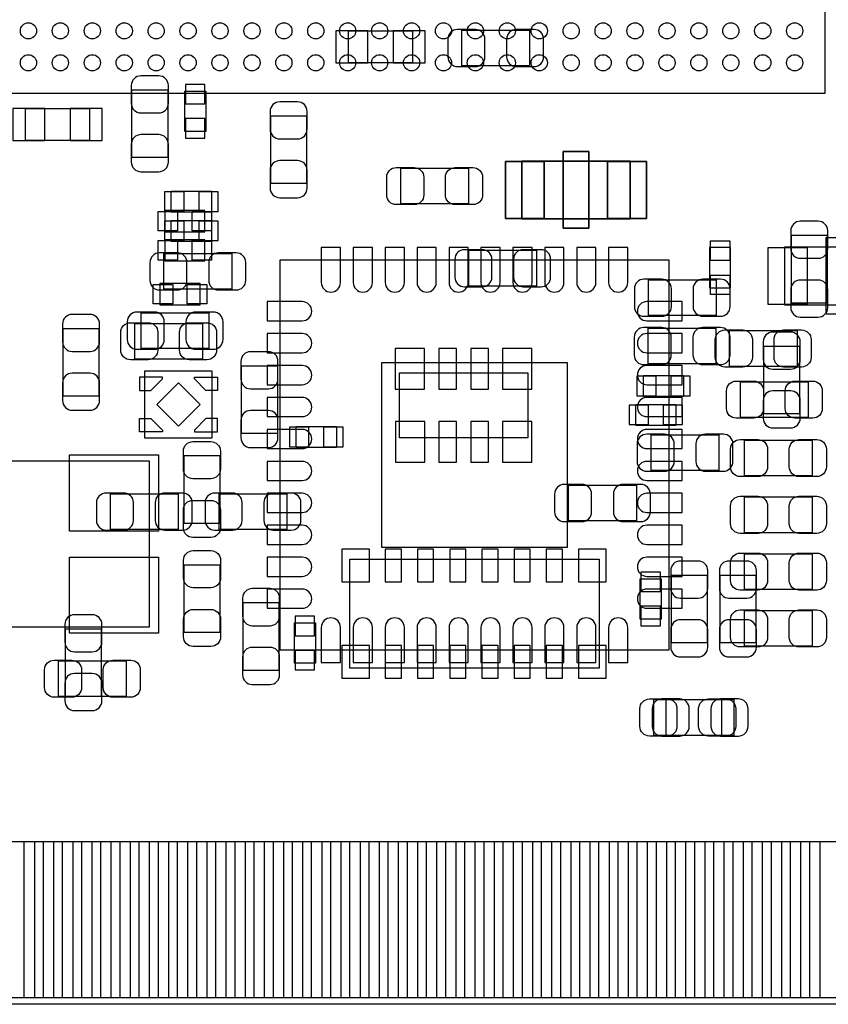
# Model space of a CAD drawing. Extents: x 7.2 to 74.8, y 34 to 67.
# Tile 3 of 9: x 28.2 to 40.9, y 34 to 49.4. Entities that reach past the tile are written whole.
import ezdxf

# ---------------------------------------------------------------- set-up
doc = ezdxf.new("R2010")
doc.units = 0
for name, color, linetype in [('BG_OUTLINE', 3, 'CONTINUOUS'), ('PG_ASSEMBLY_BOTTOM', 30, 'CONTINUOUS'), ('PG_ASSEMBLY_TOP', 23, 'CONTINUOUS'), ('PIN_BOTTOM', 231, 'CONTINUOUS'), ('PIN_TOP', 173, 'CONTINUOUS')]:
    doc.layers.add(name, color=color, linetype=linetype)

msp = doc.modelspace()

# ---------------------------------------------------------------- linework, layer by layer
at = {"layer": 'BG_OUTLINE'}
msp.add_lwpolyline([(74.799952, 55.992776, 0.414214), (72.800972, 53.993796, 0.414214), (74.799952, 51.994816), (74.799952, 33.993836), (23.949152, 33.993836), (23.949152, 37.493956, 0.414214), (23.451312, 37.994336, 0.414214), (22.950932, 37.493956), (22.950932, 33.993836), (7.200392, 33.993836), (7.200392, 51.994816, 0.414214), (9.199372, 53.993796, 0.414214), (7.200392, 55.992776), (7.199884, 66.987928), (74.799952, 66.987928)], format="xyb", close=True, dxfattribs=at)
at = {"layer": 'PG_ASSEMBLY_BOTTOM'}
for points in [[(33.398714, 49.231296), (34.398966, 49.231296), (34.398966, 48.731424), (33.398714, 48.731424)], [(35.174682, 49.243488), (36.234878, 49.243488), (36.234878, 48.683672), (35.174682, 48.683672)], [(30.566868, 48.307498), (30.566868, 47.247302), (30.007052, 47.247302), (30.007052, 48.307498)], [(30.83306, 48.28794), (31.16326, 48.28794), (31.16326, 47.65802), (30.83306, 47.65802)], [(28.341574, 48.014636), (29.341826, 48.014636), (29.341826, 47.514764), (28.341574, 47.514764)], [(32.181292, 46.840902), (32.181292, 47.901098), (32.741108, 47.901098), (32.741108, 46.840902)], [(36.110418, 46.290992), (36.110418, 47.191168), (37.810186, 47.191168), (37.810186, 46.290992)], [(31.25216, 46.7233), (31.25216, 46.3931), (30.62224, 46.3931), (30.62224, 46.7233)], [(31.25216, 46.2661), (31.25216, 45.9359), (30.62224, 45.9359), (30.62224, 46.2661)], [(40.334692, 44.971462), (40.334692, 46.031658), (40.894508, 46.031658), (40.894508, 44.971462)], [(36.344098, 45.236892), (35.283902, 45.236892), (35.283902, 45.796708), (36.344098, 45.796708)], [(31.568898, 45.186092), (30.508702, 45.186092), (30.508702, 45.745908), (31.568898, 45.745908)], [(39.155878, 44.774612), (38.095682, 44.774612), (38.095682, 45.334428), (39.155878, 45.334428)], [(30.153102, 44.818808), (31.213298, 44.818808), (31.213298, 44.258992), (30.153102, 44.258992)], [(28.930092, 43.513502), (28.930092, 44.573698), (29.489908, 44.573698), (29.489908, 43.513502)], [(38.093142, 44.577508), (39.153338, 44.577508), (39.153338, 44.017692), (38.093142, 44.017692)], [(40.462708, 44.296838), (40.462708, 43.236642), (39.902892, 43.236642), (39.902892, 44.296838)], [(32.283908, 43.989498), (32.283908, 42.929302), (31.724092, 42.929302), (31.724092, 43.989498)], [(31.259018, 42.858182), (30.208982, 42.858182), (30.208982, 43.908218), (31.259018, 43.908218)], [(34.19856, 43.8785), (36.20516, 43.8785), (36.20516, 42.8625), (34.19856, 42.8625)], [(38.6461, 43.83786), (38.6461, 43.50766), (38.01618, 43.50766), (38.01618, 43.83786)], [(38.52672, 43.38574), (38.52672, 43.05554), (37.8968, 43.05554), (37.8968, 43.38574)], [(33.20796, 43.0403), (33.20796, 42.7101), (32.57804, 42.7101), (32.57804, 43.0403)], [(38.138862, 42.908728), (39.199058, 42.908728), (39.199058, 42.348912), (38.138862, 42.348912)], [(36.846002, 42.121328), (37.906198, 42.121328), (37.906198, 41.561512), (36.846002, 41.561512)], [(30.730698, 41.426892), (29.670502, 41.426892), (29.670502, 41.986708), (30.730698, 41.986708)], [(32.432498, 41.426892), (31.372302, 41.426892), (31.372302, 41.986708), (32.432498, 41.986708)], [(37.32276, 39.25824), (33.42132, 39.25824), (33.42132, 40.96004), (37.32276, 40.96004)], [(39.014908, 40.712898), (39.014908, 39.652702), (38.455092, 39.652702), (38.455092, 40.712898)], [(39.776908, 40.712898), (39.776908, 39.652702), (39.217092, 39.652702), (39.217092, 40.712898)], [(38.29558, 40.02532), (37.96538, 40.02532), (37.96538, 40.65524), (38.29558, 40.65524)], [(32.309308, 40.281098), (32.309308, 39.220902), (31.749492, 39.220902), (31.749492, 40.281098)], [(32.5501, 39.96436), (32.8803, 39.96436), (32.8803, 39.33444), (32.5501, 39.33444)], [(28.965652, 38.811962), (28.965652, 39.872158), (29.525468, 39.872158), (29.525468, 38.811962)], [(38.375082, 38.763448), (39.435278, 38.763448), (39.435278, 38.203632), (38.375082, 38.203632)]]:
    msp.add_lwpolyline(points, close=True, dxfattribs=at)
at = {"layer": 'PG_ASSEMBLY_TOP'}
for points in [[(27.909012, 61.209428), (27.909012, 48.255428), (40.863012, 48.255428), (40.863012, 61.209428)], [(37.810186, 46.290992), (37.810186, 47.191168), (36.110418, 47.191168), (36.110418, 46.290992)], [(35.277298, 47.081948), (35.277298, 46.522132), (34.217102, 46.522132), (34.217102, 47.081948)], [(31.15056, 46.0883), (31.15056, 46.4185), (30.52064, 46.4185), (30.52064, 46.0883)], [(31.15056, 45.6311), (31.15056, 45.9613), (30.52064, 45.9613), (30.52064, 45.6311)], [(39.0525, 45.20946), (39.3827, 45.20946), (39.3827, 45.83938), (39.0525, 45.83938)], [(40.226996, 45.844968), (40.226996, 44.944792), (41.926764, 44.944792), (41.926764, 45.844968)], [(32.32277, 45.643292), (32.32277, 39.543228), (38.422834, 39.543228), (38.422834, 45.643292)], [(31.07436, 44.9453), (31.07436, 45.2755), (30.44444, 45.2755), (30.44444, 44.9453)], [(30.051502, 44.093892), (30.051502, 44.653708), (31.111698, 44.653708), (31.111698, 44.093892)], [(40.423338, 44.539408), (40.423338, 43.979592), (39.363142, 43.979592), (39.363142, 44.539408)], [(40.598598, 43.739308), (40.598598, 43.179492), (39.538402, 43.179492), (39.538402, 43.739308)], [(40.662098, 42.824908), (40.662098, 42.265092), (39.601902, 42.265092), (39.601902, 42.824908)], [(31.382208, 41.522142), (30.822392, 41.522142), (30.822392, 42.582338), (31.382208, 42.582338)], [(30.275784, 42.498772), (30.275784, 39.898828), (26.975816, 39.898828), (26.975816, 42.498772)], [(40.662098, 41.935908), (40.662098, 41.376092), (39.601902, 41.376092), (39.601902, 41.935908)], [(40.662098, 41.046908), (40.662098, 40.487092), (39.601902, 40.487092), (39.601902, 41.046908)], [(30.824932, 40.875458), (31.384748, 40.875458), (31.384748, 39.815262), (30.824932, 39.815262)], [(40.662098, 40.157908), (40.662098, 39.598092), (39.601902, 39.598092), (39.601902, 40.157908)], [(29.917898, 39.370508), (29.917898, 38.810692), (28.857702, 38.810692), (28.857702, 39.370508)], [(38.182042, 38.203632), (38.182042, 38.763448), (39.242238, 38.763448), (39.242238, 38.203632)]]:
    msp.add_lwpolyline(points, close=True, dxfattribs=at)
at = {"layer": 'PIN_BOTTOM'}
for points in [[(33.698815, 49.231423), (33.198689, 49.231423), (33.198689, 48.731297), (33.698815, 48.731297)], [(34.598991, 49.231423), (34.098865, 49.231423), (34.098865, 48.731297), (34.598991, 48.731297)], [(31.15056, 48.392334), (30.84576, 48.392334), (30.84576, 48.087534), (31.15056, 48.087534)], [(28.641675, 48.014763), (28.141549, 48.014763), (28.141549, 47.514637), (28.641675, 47.514637)], [(29.541851, 48.014763), (29.041725, 48.014763), (29.041725, 47.514637), (29.541851, 47.514637)], [(31.15056, 47.858426), (30.84576, 47.858426), (30.84576, 47.553626), (31.15056, 47.553626)], [(36.760277, 47.341028), (36.760277, 46.141132), (37.160327, 46.141132), (37.160327, 47.341028)], [(35.855402, 47.18558), (35.855402, 46.29658), (36.465002, 46.29658), (36.465002, 47.18558)], [(37.455602, 47.18558), (37.455602, 46.29658), (38.065202, 46.29658), (38.065202, 47.18558)], [(30.822646, 46.4058), (30.822646, 46.7106), (30.517846, 46.7106), (30.517846, 46.4058)], [(31.356554, 46.4058), (31.356554, 46.7106), (31.051754, 46.7106), (31.051754, 46.4058)], [(30.822646, 45.9486), (30.822646, 46.2534), (30.517846, 46.2534), (30.517846, 45.9486)], [(31.356554, 45.9486), (31.356554, 46.2534), (31.051754, 46.2534), (31.051754, 45.9486)], [(34.13125, 44.2595), (34.13125, 43.6245), (34.58845, 43.6245), (34.58845, 44.2595)], [(34.811716, 44.2595), (34.811716, 43.6245), (35.091116, 43.6245), (35.091116, 44.2595)], [(35.311842, 44.2595), (35.311842, 43.6245), (35.591242, 43.6245), (35.591242, 44.2595)], [(35.811968, 44.2595), (35.811968, 43.6245), (36.269168, 43.6245), (36.269168, 44.2595)], [(30.484064, 43.78325), (30.484064, 43.813222), (30.123892, 43.813222), (30.123892, 43.603418), (30.303978, 43.603418)], [(30.983936, 43.78325), (30.983936, 43.813222), (31.344108, 43.813222), (31.344108, 43.603418), (31.164022, 43.603418)], [(38.216586, 43.52036), (38.216586, 43.82516), (37.911786, 43.82516), (37.911786, 43.52036)], [(38.750494, 43.52036), (38.750494, 43.82516), (38.445694, 43.82516), (38.445694, 43.52036)], [(30.734, 43.043746), (31.073454, 43.3832), (30.734, 43.722654), (30.394546, 43.3832)], [(38.097206, 43.06824), (38.097206, 43.37304), (37.792406, 43.37304), (37.792406, 43.06824)], [(38.631114, 43.06824), (38.631114, 43.37304), (38.326314, 43.37304), (38.326314, 43.06824)], [(30.484064, 42.98315), (30.484064, 42.953178), (30.123892, 42.953178), (30.123892, 43.162982), (30.303978, 43.162982)], [(30.983936, 42.98315), (30.983936, 42.953178), (31.344108, 42.953178), (31.344108, 43.162982), (31.164022, 43.162982)], [(32.778446, 42.7228), (32.778446, 43.0276), (32.473646, 43.0276), (32.473646, 42.7228)], [(33.312354, 42.7228), (33.312354, 43.0276), (33.007554, 43.0276), (33.007554, 42.7228)], [(34.134552, 43.1165), (34.134552, 42.4815), (34.591752, 42.4815), (34.591752, 43.1165)], [(34.812478, 43.1165), (34.812478, 42.4815), (35.091878, 42.4815), (35.091878, 43.1165)], [(35.312604, 43.1165), (35.312604, 42.4815), (35.592004, 42.4815), (35.592004, 43.1165)], [(35.81273, 43.1165), (35.81273, 42.4815), (36.26993, 42.4815), (36.26993, 43.1165)], [(33.72612, 40.60952), (33.72612, 41.11752), (33.29432, 41.11752), (33.29432, 40.60952)], [(34.22904, 40.60952), (34.22904, 41.11752), (33.97504, 41.11752), (33.97504, 40.60952)], [(34.73196, 40.60952), (34.73196, 41.11752), (34.47796, 41.11752), (34.47796, 40.60952)], [(35.23742, 40.60952), (35.23742, 41.11752), (34.98342, 41.11752), (34.98342, 40.60952)], [(35.74034, 40.60952), (35.74034, 41.11752), (35.48634, 41.11752), (35.48634, 40.60952)], [(36.2458, 40.60952), (36.2458, 41.11752), (35.9918, 41.11752), (35.9918, 40.60952)], [(36.74872, 40.60952), (36.74872, 41.11752), (36.49472, 41.11752), (36.49472, 40.60952)], [(37.43198, 40.60952), (37.43198, 41.11752), (37.00018, 41.11752), (37.00018, 40.60952)], [(37.97808, 40.454834), (38.28288, 40.454834), (38.28288, 40.759634), (37.97808, 40.759634)], [(37.97808, 39.920926), (38.28288, 39.920926), (38.28288, 40.225726), (37.97808, 40.225726)], [(32.8676, 40.068754), (32.5628, 40.068754), (32.5628, 39.763954), (32.8676, 39.763954)], [(32.8676, 39.534846), (32.5628, 39.534846), (32.5628, 39.230046), (32.8676, 39.230046)], [(33.29432, 39.60876), (33.29432, 39.10076), (33.72612, 39.10076), (33.72612, 39.60876)], [(34.22904, 39.10076), (34.22904, 39.60876), (33.97504, 39.60876), (33.97504, 39.10076)], [(34.73196, 39.10076), (34.73196, 39.60876), (34.47796, 39.60876), (34.47796, 39.10076)], [(35.23742, 39.10076), (35.23742, 39.60876), (34.98342, 39.60876), (34.98342, 39.10076)], [(35.74034, 39.10076), (35.74034, 39.60876), (35.48634, 39.60876), (35.48634, 39.10076)], [(36.2458, 39.10076), (36.2458, 39.60876), (35.9918, 39.60876), (35.9918, 39.10076)], [(36.74872, 39.10076), (36.74872, 39.60876), (36.49472, 39.60876), (36.49472, 39.10076)], [(37.00018, 39.60876), (37.00018, 39.10076), (37.43198, 39.10076), (37.43198, 39.60876)], [(28.02128, 34.093912), (28.02128, 36.543742), (28.47848, 36.543742), (28.47848, 34.093912)], [(28.621228, 34.093912), (28.621228, 36.543742), (29.078428, 36.543742), (29.078428, 34.093912)], [(29.221176, 34.093912), (29.221176, 36.543742), (29.678376, 36.543742), (29.678376, 34.093912)], [(29.821378, 34.093912), (29.821378, 36.543742), (30.278578, 36.543742), (30.278578, 34.093912)], [(30.421326, 34.093912), (30.421326, 36.543742), (30.878526, 36.543742), (30.878526, 34.093912)], [(31.021274, 34.093912), (31.021274, 36.543742), (31.478474, 36.543742), (31.478474, 34.093912)], [(31.621222, 34.093912), (31.621222, 36.543742), (32.078422, 36.543742), (32.078422, 34.093912)], [(32.22117, 34.093912), (32.22117, 36.543742), (32.67837, 36.543742), (32.67837, 34.093912)], [(32.821372, 34.093912), (32.821372, 36.543742), (33.278572, 36.543742), (33.278572, 34.093912)], [(33.42132, 34.093912), (33.42132, 36.543742), (33.87852, 36.543742), (33.87852, 34.093912)], [(34.021268, 34.093912), (34.021268, 36.543742), (34.478468, 36.543742), (34.478468, 34.093912)], [(34.621216, 34.093912), (34.621216, 36.543742), (35.078416, 36.543742), (35.078416, 34.093912)], [(35.221164, 34.093912), (35.221164, 36.543742), (35.678364, 36.543742), (35.678364, 34.093912)], [(35.821366, 34.093912), (35.821366, 36.543742), (36.278566, 36.543742), (36.278566, 34.093912)], [(36.421314, 34.093912), (36.421314, 36.543742), (36.878514, 36.543742), (36.878514, 34.093912)], [(37.021262, 34.093912), (37.021262, 36.543742), (37.478462, 36.543742), (37.478462, 34.093912)], [(37.62121, 34.093912), (37.62121, 36.543742), (38.07841, 36.543742), (38.07841, 34.093912)], [(38.221158, 34.093912), (38.221158, 36.543742), (38.678358, 36.543742), (38.678358, 34.093912)], [(38.82136, 34.093912), (38.82136, 36.543742), (39.27856, 36.543742), (39.27856, 34.093912)], [(39.421308, 34.093912), (39.421308, 36.543742), (39.878508, 36.543742), (39.878508, 34.093912)], [(40.021256, 34.093912), (40.021256, 36.543742), (40.478456, 36.543742), (40.478456, 34.093912)], [(40.621204, 34.093912), (40.621204, 36.543742), (41.078404, 36.543742), (41.078404, 34.093912)]]:
    msp.add_lwpolyline(points, close=True, dxfattribs=at)
for points in [[(35.104832, 48.673512), (35.38474, 48.673512, 0.414846), (35.534854, 48.823626), (35.534854, 49.103534, 0.414846), (35.38474, 49.253648), (35.104832, 49.253648, 0.414846), (34.954718, 49.103534), (34.954718, 48.823626, 0.414846)], [(36.304728, 49.253648), (36.02482, 49.253648, 0.414846), (35.874706, 49.103534), (35.874706, 48.823626, 0.414846), (36.02482, 48.673512), (36.304728, 48.673512, 0.414846), (36.454842, 48.823626), (36.454842, 49.103534, 0.414846)], [(29.996892, 48.377348), (29.996892, 48.09744, 0.414846), (30.147006, 47.947326), (30.426914, 47.947326, 0.414846), (30.577028, 48.09744), (30.577028, 48.377348, 0.414846), (30.426914, 48.527462), (30.147006, 48.527462, 0.414846)], [(32.171132, 47.970948), (32.171132, 47.69104, 0.414846), (32.321246, 47.540926), (32.601154, 47.540926, 0.414846), (32.751268, 47.69104), (32.751268, 47.970948, 0.414846), (32.601154, 48.121062), (32.321246, 48.121062, 0.414846)], [(30.577028, 47.177452), (30.577028, 47.45736, 0.414846), (30.426914, 47.607474), (30.147006, 47.607474, 0.414846), (29.996892, 47.45736), (29.996892, 47.177452, 0.414846), (30.147006, 47.027338), (30.426914, 47.027338, 0.414846)], [(32.751268, 46.771052), (32.751268, 47.05096, 0.414846), (32.601154, 47.201074), (32.321246, 47.201074, 0.414846), (32.171132, 47.05096), (32.171132, 46.771052, 0.414846), (32.321246, 46.620938), (32.601154, 46.620938, 0.414846)], [(40.324532, 46.101508), (40.324532, 45.8216, 0.414846), (40.474646, 45.671486), (40.754554, 45.671486, 0.414846), (40.904668, 45.8216), (40.904668, 46.101508, 0.414846), (40.754554, 46.251622), (40.474646, 46.251622, 0.414846)], [(35.214052, 45.226732), (35.49396, 45.226732, 0.414846), (35.644074, 45.376846), (35.644074, 45.656754, 0.414846), (35.49396, 45.806868), (35.214052, 45.806868, 0.414846), (35.063938, 45.656754), (35.063938, 45.376846, 0.414846)], [(36.413948, 45.806868), (36.13404, 45.806868, 0.414846), (35.983926, 45.656754), (35.983926, 45.376846, 0.414846), (36.13404, 45.226732), (36.413948, 45.226732, 0.414846), (36.564062, 45.376846), (36.564062, 45.656754, 0.414846)], [(30.438852, 45.175932), (30.71876, 45.175932, 0.414846), (30.868874, 45.326046), (30.868874, 45.605954, 0.414846), (30.71876, 45.756068), (30.438852, 45.756068, 0.414846), (30.288738, 45.605954), (30.288738, 45.326046, 0.414846)], [(31.638748, 45.756068), (31.35884, 45.756068, 0.414846), (31.208726, 45.605954), (31.208726, 45.326046, 0.414846), (31.35884, 45.175932), (31.638748, 45.175932, 0.414846), (31.788862, 45.326046), (31.788862, 45.605954, 0.414846)], [(38.025832, 44.764452), (38.30574, 44.764452, 0.414846), (38.455854, 44.914566), (38.455854, 45.194474, 0.414846), (38.30574, 45.344588), (38.025832, 45.344588, 0.414846), (37.875718, 45.194474), (37.875718, 44.914566, 0.414846)], [(39.225728, 45.344588), (38.94582, 45.344588, 0.414846), (38.795706, 45.194474), (38.795706, 44.914566, 0.414846), (38.94582, 44.764452), (39.225728, 44.764452, 0.414846), (39.375842, 44.914566), (39.375842, 45.194474, 0.414846)], [(40.904668, 44.901612), (40.904668, 45.18152, 0.414846), (40.754554, 45.331634), (40.474646, 45.331634, 0.414846), (40.324532, 45.18152), (40.324532, 44.901612, 0.414846), (40.474646, 44.751498), (40.754554, 44.751498, 0.414846)], [(28.919932, 44.643548), (28.919932, 44.36364, 0.414846), (29.070046, 44.213526), (29.349954, 44.213526, 0.414846), (29.500068, 44.36364), (29.500068, 44.643548, 0.414846), (29.349954, 44.793662), (29.070046, 44.793662, 0.414846)], [(30.083252, 44.248832), (30.36316, 44.248832, 0.414846), (30.513274, 44.398946), (30.513274, 44.678854, 0.414846), (30.36316, 44.828968), (30.083252, 44.828968, 0.414846), (29.933138, 44.678854), (29.933138, 44.398946, 0.414846)], [(31.283148, 44.828968), (31.00324, 44.828968, 0.414846), (30.853126, 44.678854), (30.853126, 44.398946, 0.414846), (31.00324, 44.248832), (31.283148, 44.248832, 0.414846), (31.433262, 44.398946), (31.433262, 44.678854, 0.414846)], [(38.023292, 44.007532), (38.3032, 44.007532, 0.414846), (38.453314, 44.157646), (38.453314, 44.437554, 0.414846), (38.3032, 44.587668), (38.023292, 44.587668, 0.414846), (37.873178, 44.437554), (37.873178, 44.157646, 0.414846)], [(39.223188, 44.587668), (38.94328, 44.587668, 0.414846), (38.793166, 44.437554), (38.793166, 44.157646, 0.414846), (38.94328, 44.007532), (39.223188, 44.007532, 0.414846), (39.373302, 44.157646), (39.373302, 44.437554, 0.414846)], [(39.892732, 44.366688), (39.892732, 44.08678, 0.414846), (40.042846, 43.936666), (40.322754, 43.936666, 0.414846), (40.472868, 44.08678), (40.472868, 44.366688, 0.414846), (40.322754, 44.516802), (40.042846, 44.516802, 0.414846)], [(31.713932, 44.059348), (31.713932, 43.77944, 0.414846), (31.864046, 43.629326), (32.143954, 43.629326, 0.414846), (32.294068, 43.77944), (32.294068, 44.059348, 0.414846), (32.143954, 44.209462), (31.864046, 44.209462, 0.414846)], [(29.500068, 43.443652), (29.500068, 43.72356, 0.414846), (29.349954, 43.873674), (29.070046, 43.873674, 0.414846), (28.919932, 43.72356), (28.919932, 43.443652, 0.414846), (29.070046, 43.293538), (29.349954, 43.293538, 0.414846)], [(40.472868, 43.166792), (40.472868, 43.4467, 0.414846), (40.322754, 43.596814), (40.042846, 43.596814, 0.414846), (39.892732, 43.4467), (39.892732, 43.166792, 0.414846), (40.042846, 43.016678), (40.322754, 43.016678, 0.414846)], [(32.294068, 42.859452), (32.294068, 43.13936, 0.414846), (32.143954, 43.289474), (31.864046, 43.289474, 0.414846), (31.713932, 43.13936), (31.713932, 42.859452, 0.414846), (31.864046, 42.709338), (32.143954, 42.709338, 0.414846)], [(38.069012, 42.338752), (38.34892, 42.338752, 0.414846), (38.499034, 42.488866), (38.499034, 42.768774, 0.414846), (38.34892, 42.918888), (38.069012, 42.918888, 0.414846), (37.918898, 42.768774), (37.918898, 42.488866, 0.414846)], [(39.268908, 42.918888), (38.989, 42.918888, 0.414846), (38.838886, 42.768774), (38.838886, 42.488866, 0.414846), (38.989, 42.338752), (39.268908, 42.338752, 0.414846), (39.419022, 42.488866), (39.419022, 42.768774, 0.414846)], [(36.776152, 41.551352), (37.05606, 41.551352, 0.414846), (37.206174, 41.701466), (37.206174, 41.981374, 0.414846), (37.05606, 42.131488), (36.776152, 42.131488, 0.414846), (36.626038, 41.981374), (36.626038, 41.701466, 0.414846)], [(37.976048, 42.131488), (37.69614, 42.131488, 0.414846), (37.546026, 41.981374), (37.546026, 41.701466, 0.414846), (37.69614, 41.551352), (37.976048, 41.551352, 0.414846), (38.126162, 41.701466), (38.126162, 41.981374, 0.414846)], [(29.600652, 41.416732), (29.88056, 41.416732, 0.414846), (30.030674, 41.566846), (30.030674, 41.846754, 0.414846), (29.88056, 41.996868), (29.600652, 41.996868, 0.414846), (29.450538, 41.846754), (29.450538, 41.566846, 0.414846)], [(30.800548, 41.996868), (30.52064, 41.996868, 0.414846), (30.370526, 41.846754), (30.370526, 41.566846, 0.414846), (30.52064, 41.416732), (30.800548, 41.416732, 0.414846), (30.950662, 41.566846), (30.950662, 41.846754, 0.414846)], [(31.302452, 41.416732), (31.58236, 41.416732, 0.414846), (31.732474, 41.566846), (31.732474, 41.846754, 0.414846), (31.58236, 41.996868), (31.302452, 41.996868, 0.414846), (31.152338, 41.846754), (31.152338, 41.566846, 0.414846)], [(32.502348, 41.996868), (32.22244, 41.996868, 0.414846), (32.072326, 41.846754), (32.072326, 41.566846, 0.414846), (32.22244, 41.416732), (32.502348, 41.416732, 0.414846), (32.652462, 41.566846), (32.652462, 41.846754, 0.414846)], [(38.444932, 40.782748), (38.444932, 40.50284, 0.414846), (38.595046, 40.352726), (38.874954, 40.352726, 0.414846), (39.025068, 40.50284), (39.025068, 40.782748, 0.414846), (38.874954, 40.932862), (38.595046, 40.932862, 0.414846)], [(39.206932, 40.782748), (39.206932, 40.50284, 0.414846), (39.357046, 40.352726), (39.636954, 40.352726, 0.414846), (39.787068, 40.50284), (39.787068, 40.782748, 0.414846), (39.636954, 40.932862), (39.357046, 40.932862, 0.414846)], [(31.739332, 40.350948), (31.739332, 40.07104, 0.414846), (31.889446, 39.920926), (32.169354, 39.920926, 0.414846), (32.319468, 40.07104), (32.319468, 40.350948, 0.414846), (32.169354, 40.501062), (31.889446, 40.501062, 0.414846)], [(28.955492, 39.942008), (28.955492, 39.6621, 0.414846), (29.105606, 39.511986), (29.385514, 39.511986, 0.414846), (29.535628, 39.6621), (29.535628, 39.942008, 0.414846), (29.385514, 40.092122), (29.105606, 40.092122, 0.414846)], [(39.025068, 39.582852), (39.025068, 39.86276, 0.414846), (38.874954, 40.012874), (38.595046, 40.012874, 0.414846), (38.444932, 39.86276), (38.444932, 39.582852, 0.414846), (38.595046, 39.432738), (38.874954, 39.432738, 0.414846)], [(39.787068, 39.582852), (39.787068, 39.86276, 0.414846), (39.636954, 40.012874), (39.357046, 40.012874, 0.414846), (39.206932, 39.86276), (39.206932, 39.582852, 0.414846), (39.357046, 39.432738), (39.636954, 39.432738, 0.414846)], [(32.319468, 39.151052), (32.319468, 39.43096, 0.414846), (32.169354, 39.581074), (31.889446, 39.581074, 0.414846), (31.739332, 39.43096), (31.739332, 39.151052, 0.414846), (31.889446, 39.000938), (32.169354, 39.000938, 0.414846)], [(29.535628, 38.742112), (29.535628, 39.02202, 0.414846), (29.385514, 39.172134), (29.105606, 39.172134, 0.414846), (28.955492, 39.02202), (28.955492, 38.742112, 0.414846), (29.105606, 38.591998), (29.385514, 38.591998, 0.414846)], [(38.305232, 38.193472), (38.58514, 38.193472, 0.414846), (38.735254, 38.343586), (38.735254, 38.623494, 0.414846), (38.58514, 38.773608), (38.305232, 38.773608, 0.414846), (38.155118, 38.623494), (38.155118, 38.343586, 0.414846)], [(39.505128, 38.773608), (39.22522, 38.773608, 0.414846), (39.075106, 38.623494), (39.075106, 38.343586, 0.414846), (39.22522, 38.193472), (39.505128, 38.193472, 0.414846), (39.655242, 38.343586), (39.655242, 38.623494, 0.414846)]]:
    msp.add_lwpolyline(points, format="xyb", close=True, dxfattribs=at)
at = {"layer": 'PIN_TOP'}
for points in [[(37.160327, 47.341028), (37.160327, 46.141132), (36.760277, 46.141132), (36.760277, 47.341028)], [(36.465002, 47.18558), (36.465002, 46.29658), (35.855402, 46.29658), (35.855402, 47.18558)], [(38.065202, 47.18558), (38.065202, 46.29658), (37.455602, 46.29658), (37.455602, 47.18558)], [(30.721046, 46.4058), (30.721046, 46.101), (30.416246, 46.101), (30.416246, 46.4058)], [(31.254954, 46.4058), (31.254954, 46.101), (30.950154, 46.101), (30.950154, 46.4058)], [(30.721046, 45.9486), (30.721046, 45.6438), (30.416246, 45.6438), (30.416246, 45.9486)], [(31.254954, 45.9486), (31.254954, 45.6438), (30.950154, 45.6438), (30.950154, 45.9486)], [(39.37, 45.638974), (39.0652, 45.638974), (39.0652, 45.943774), (39.37, 45.943774)], [(40.876728, 44.794932), (40.876728, 45.994828), (41.276778, 45.994828), (41.276778, 44.794932)], [(39.97198, 44.95038), (39.97198, 45.83938), (40.58158, 45.83938), (40.58158, 44.95038)], [(39.37, 45.105066), (39.0652, 45.105066), (39.0652, 45.409866), (39.37, 45.409866)], [(30.644846, 45.2628), (30.644846, 44.958), (30.340046, 44.958), (30.340046, 45.2628)], [(31.178754, 45.2628), (31.178754, 44.958), (30.873954, 44.958), (30.873954, 45.2628)], [(33.922716, 41.143174), (33.922716, 44.043092), (36.822634, 44.043092), (36.822634, 41.143174)], [(30.424374, 42.5958), (30.424374, 41.402), (29.027374, 41.402), (29.027374, 42.5958)], [(30.424374, 40.9956), (30.424374, 39.8018), (29.027374, 39.8018), (29.027374, 40.9956)], [(28.321254, 34.093912), (28.321254, 36.543742), (28.778454, 36.543742), (28.778454, 34.093912)], [(28.921202, 34.093912), (28.921202, 36.543742), (29.378402, 36.543742), (29.378402, 34.093912)], [(29.521404, 34.093912), (29.521404, 36.543742), (29.978604, 36.543742), (29.978604, 34.093912)], [(30.121352, 34.093912), (30.121352, 36.543742), (30.578552, 36.543742), (30.578552, 34.093912)], [(30.7213, 34.093912), (30.7213, 36.543742), (31.1785, 36.543742), (31.1785, 34.093912)], [(31.321248, 34.093912), (31.321248, 36.543742), (31.778448, 36.543742), (31.778448, 34.093912)], [(31.921196, 34.093912), (31.921196, 36.543742), (32.378396, 36.543742), (32.378396, 34.093912)], [(32.521398, 34.093912), (32.521398, 36.543742), (32.978598, 36.543742), (32.978598, 34.093912)], [(33.121346, 34.093912), (33.121346, 36.543742), (33.578546, 36.543742), (33.578546, 34.093912)], [(33.721294, 34.093912), (33.721294, 36.543742), (34.178494, 36.543742), (34.178494, 34.093912)], [(34.321242, 34.093912), (34.321242, 36.543742), (34.778442, 36.543742), (34.778442, 34.093912)], [(34.92119, 34.093912), (34.92119, 36.543742), (35.37839, 36.543742), (35.37839, 34.093912)], [(35.521392, 34.093912), (35.521392, 36.543742), (35.978592, 36.543742), (35.978592, 34.093912)], [(36.12134, 34.093912), (36.12134, 36.543742), (36.57854, 36.543742), (36.57854, 34.093912)], [(36.721288, 34.093912), (36.721288, 36.543742), (37.178488, 36.543742), (37.178488, 34.093912)], [(37.321236, 34.093912), (37.321236, 36.543742), (37.778436, 36.543742), (37.778436, 34.093912)], [(37.921184, 34.093912), (37.921184, 36.543742), (38.378384, 36.543742), (38.378384, 34.093912)], [(38.521386, 34.093912), (38.521386, 36.543742), (38.978586, 36.543742), (38.978586, 34.093912)], [(39.121334, 34.093912), (39.121334, 36.543742), (39.578534, 36.543742), (39.578534, 34.093912)], [(39.721282, 34.093912), (39.721282, 36.543742), (40.178482, 36.543742), (40.178482, 34.093912)], [(40.32123, 34.093912), (40.32123, 36.543742), (40.77843, 36.543742), (40.77843, 34.093912)]]:
    msp.add_lwpolyline(points, close=True, dxfattribs=at)
for points in [[(34.147252, 47.092108), (34.42716, 47.092108, -0.414846), (34.577274, 46.941994), (34.577274, 46.662086, -0.414846), (34.42716, 46.511972), (34.147252, 46.511972, -0.414846), (33.997138, 46.662086), (33.997138, 46.941994, -0.414846)], [(35.347148, 46.511972), (35.06724, 46.511972, -0.414846), (34.917126, 46.662086), (34.917126, 46.941994, -0.414846), (35.06724, 47.092108), (35.347148, 47.092108, -0.414846), (35.497262, 46.941994), (35.497262, 46.662086, -0.414846)], [(33.272984, 45.84319), (32.972756, 45.84319), (32.972756, 45.29328, 0.414214), (33.12287, 45.143166, 0.414214), (33.272984, 45.29328)], [(33.772856, 45.84319), (33.472628, 45.84319), (33.472628, 45.29328, 0.414214), (33.622742, 45.143166, 0.414214), (33.772856, 45.29328)], [(34.272982, 45.84319), (33.972754, 45.84319), (33.972754, 45.29328, 0.414214), (34.122868, 45.143166, 0.414214), (34.272982, 45.29328)], [(34.772854, 45.84319), (34.472626, 45.84319), (34.472626, 45.29328, 0.414214), (34.62274, 45.143166, 0.414214), (34.772854, 45.29328)], [(35.27298, 45.84319), (34.972752, 45.84319), (34.972752, 45.29328, 0.414214), (35.122866, 45.143166, 0.414214), (35.27298, 45.29328)], [(35.772852, 45.84319), (35.472624, 45.84319), (35.472624, 45.29328, 0.414214), (35.622738, 45.143166, 0.414214), (35.772852, 45.29328)], [(36.272978, 45.84319), (35.97275, 45.84319), (35.97275, 45.29328, 0.414214), (36.122864, 45.143166, 0.414214), (36.272978, 45.29328)], [(36.77285, 45.84319), (36.472622, 45.84319), (36.472622, 45.29328, 0.414214), (36.622736, 45.143166, 0.414214), (36.77285, 45.29328)], [(37.272976, 45.84319), (36.972748, 45.84319), (36.972748, 45.29328, 0.414214), (37.122862, 45.143166, 0.414214), (37.272976, 45.29328)], [(37.772848, 45.84319), (37.47262, 45.84319), (37.47262, 45.29328, 0.414214), (37.622734, 45.143166, 0.414214), (37.772848, 45.29328)], [(32.122872, 44.993306), (32.122872, 44.693078), (32.672782, 44.693078, 0.414214), (32.822896, 44.843192, 0.414214), (32.672782, 44.993306)], [(38.622732, 44.693078), (38.622732, 44.993306), (38.072822, 44.993306, 0.414214), (37.922708, 44.843192, 0.414214), (38.072822, 44.693078)], [(29.981652, 44.663868), (30.26156, 44.663868, -0.414846), (30.411674, 44.513754), (30.411674, 44.233846, -0.414846), (30.26156, 44.083732), (29.981652, 44.083732, -0.414846), (29.831538, 44.233846), (29.831538, 44.513754, -0.414846)], [(31.181548, 44.083732), (30.90164, 44.083732, -0.414846), (30.751526, 44.233846), (30.751526, 44.513754, -0.414846), (30.90164, 44.663868), (31.181548, 44.663868, -0.414846), (31.331662, 44.513754), (31.331662, 44.233846, -0.414846)], [(39.293292, 44.549568), (39.5732, 44.549568, -0.414846), (39.723314, 44.399454), (39.723314, 44.119546, -0.414846), (39.5732, 43.969432), (39.293292, 43.969432, -0.414846), (39.143178, 44.119546), (39.143178, 44.399454, -0.414846)], [(40.493188, 43.969432), (40.21328, 43.969432, -0.414846), (40.063166, 44.119546), (40.063166, 44.399454, -0.414846), (40.21328, 44.549568), (40.493188, 44.549568, -0.414846), (40.643302, 44.399454), (40.643302, 44.119546, -0.414846)], [(32.122872, 44.493434), (32.122872, 44.193206), (32.672782, 44.193206, 0.414214), (32.822896, 44.34332, 0.414214), (32.672782, 44.493434)], [(38.622732, 44.193206), (38.622732, 44.493434), (38.072822, 44.493434, 0.414214), (37.922708, 44.34332, 0.414214), (38.072822, 44.193206)], [(32.122872, 43.993308), (32.122872, 43.69308), (32.672782, 43.69308, 0.414214), (32.822896, 43.843194, 0.414214), (32.672782, 43.993308)], [(38.622732, 43.69308), (38.622732, 43.993308), (38.072822, 43.993308, 0.414214), (37.922708, 43.843194, 0.414214), (38.072822, 43.69308)], [(39.468552, 43.749468), (39.74846, 43.749468, -0.414846), (39.898574, 43.599354), (39.898574, 43.319446, -0.414846), (39.74846, 43.169332), (39.468552, 43.169332, -0.414846), (39.318438, 43.319446), (39.318438, 43.599354, -0.414846)], [(40.668448, 43.169332), (40.38854, 43.169332, -0.414846), (40.238426, 43.319446), (40.238426, 43.599354, -0.414846), (40.38854, 43.749468), (40.668448, 43.749468, -0.414846), (40.818562, 43.599354), (40.818562, 43.319446, -0.414846)], [(32.122872, 43.493436), (32.122872, 43.193208), (32.672782, 43.193208, 0.414214), (32.822896, 43.343322, 0.414214), (32.672782, 43.493436)], [(38.622732, 43.193208), (38.622732, 43.493436), (38.072822, 43.493436, 0.414214), (37.922708, 43.343322, 0.414214), (38.072822, 43.193208)], [(32.122872, 42.99331), (32.122872, 42.693082), (32.672782, 42.693082, 0.414214), (32.822896, 42.843196, 0.414214), (32.672782, 42.99331)], [(38.622732, 42.693082), (38.622732, 42.99331), (38.072822, 42.99331, 0.414214), (37.922708, 42.843196, 0.414214), (38.072822, 42.693082)], [(31.392368, 42.652188), (31.392368, 42.37228, -0.414846), (31.242254, 42.222166), (30.962346, 42.222166, -0.414846), (30.812232, 42.37228), (30.812232, 42.652188, -0.414846), (30.962346, 42.802302), (31.242254, 42.802302, -0.414846)], [(39.532052, 42.835068), (39.81196, 42.835068, -0.414846), (39.962074, 42.684954), (39.962074, 42.405046, -0.414846), (39.81196, 42.254932), (39.532052, 42.254932, -0.414846), (39.381938, 42.405046), (39.381938, 42.684954, -0.414846)], [(40.731948, 42.254932), (40.45204, 42.254932, -0.414846), (40.301926, 42.405046), (40.301926, 42.684954, -0.414846), (40.45204, 42.835068), (40.731948, 42.835068, -0.414846), (40.882062, 42.684954), (40.882062, 42.405046, -0.414846)], [(32.122872, 42.493438), (32.122872, 42.19321), (32.672782, 42.19321, 0.414214), (32.822896, 42.343324, 0.414214), (32.672782, 42.493438)], [(38.622732, 42.19321), (38.622732, 42.493438), (38.072822, 42.493438, 0.414214), (37.922708, 42.343324, 0.414214), (38.072822, 42.19321)], [(32.122872, 41.993312), (32.122872, 41.693084), (32.672782, 41.693084, 0.414214), (32.822896, 41.843198, 0.414214), (32.672782, 41.993312)], [(38.622732, 41.693084), (38.622732, 41.993312), (38.072822, 41.993312, 0.414214), (37.922708, 41.843198, 0.414214), (38.072822, 41.693084)], [(39.532052, 41.946068), (39.81196, 41.946068, -0.414846), (39.962074, 41.795954), (39.962074, 41.516046, -0.414846), (39.81196, 41.365932), (39.532052, 41.365932, -0.414846), (39.381938, 41.516046), (39.381938, 41.795954, -0.414846)], [(40.731948, 41.365932), (40.45204, 41.365932, -0.414846), (40.301926, 41.516046), (40.301926, 41.795954, -0.414846), (40.45204, 41.946068), (40.731948, 41.946068, -0.414846), (40.882062, 41.795954), (40.882062, 41.516046, -0.414846)], [(30.812232, 41.452292), (30.812232, 41.7322, -0.414846), (30.962346, 41.882314), (31.242254, 41.882314, -0.414846), (31.392368, 41.7322), (31.392368, 41.452292, -0.414846), (31.242254, 41.302178), (30.962346, 41.302178, -0.414846)], [(32.122872, 41.49344), (32.122872, 41.193212), (32.672782, 41.193212, 0.414214), (32.822896, 41.343326, 0.414214), (32.672782, 41.49344)], [(38.622732, 41.193212), (38.622732, 41.49344), (38.072822, 41.49344, 0.414214), (37.922708, 41.343326, 0.414214), (38.072822, 41.193212)], [(31.394908, 40.945308), (31.394908, 40.6654, -0.414846), (31.244794, 40.515286), (30.964886, 40.515286, -0.414846), (30.814772, 40.6654), (30.814772, 40.945308, -0.414846), (30.964886, 41.095422), (31.244794, 41.095422, -0.414846)], [(39.532052, 41.057068), (39.81196, 41.057068, -0.414846), (39.962074, 40.906954), (39.962074, 40.627046, -0.414846), (39.81196, 40.476932), (39.532052, 40.476932, -0.414846), (39.381938, 40.627046), (39.381938, 40.906954, -0.414846)], [(40.731948, 40.476932), (40.45204, 40.476932, -0.414846), (40.301926, 40.627046), (40.301926, 40.906954, -0.414846), (40.45204, 41.057068), (40.731948, 41.057068, -0.414846), (40.882062, 40.906954), (40.882062, 40.627046, -0.414846)], [(32.122872, 40.993314), (32.122872, 40.693086), (32.672782, 40.693086, 0.414214), (32.822896, 40.8432, 0.414214), (32.672782, 40.993314)], [(38.622732, 40.693086), (38.622732, 40.993314), (38.072822, 40.993314, 0.414214), (37.922708, 40.8432, 0.414214), (38.072822, 40.693086)], [(32.122872, 40.493442), (32.122872, 40.193214), (32.672782, 40.193214, 0.414214), (32.822896, 40.343328, 0.414214), (32.672782, 40.493442)], [(38.622732, 40.193214), (38.622732, 40.493442), (38.072822, 40.493442, 0.414214), (37.922708, 40.343328, 0.414214), (38.072822, 40.193214)], [(30.814772, 39.745412), (30.814772, 40.02532, -0.414846), (30.964886, 40.175434), (31.244794, 40.175434, -0.414846), (31.394908, 40.02532), (31.394908, 39.745412, -0.414846), (31.244794, 39.595298), (30.964886, 39.595298, -0.414846)], [(39.532052, 40.168068), (39.81196, 40.168068, -0.414846), (39.962074, 40.017954), (39.962074, 39.738046, -0.414846), (39.81196, 39.587932), (39.532052, 39.587932, -0.414846), (39.381938, 39.738046), (39.381938, 40.017954, -0.414846)], [(40.731948, 39.587932), (40.45204, 39.587932, -0.414846), (40.301926, 39.738046), (40.301926, 40.017954, -0.414846), (40.45204, 40.168068), (40.731948, 40.168068, -0.414846), (40.882062, 40.017954), (40.882062, 39.738046, -0.414846)], [(32.972756, 39.34333), (33.272984, 39.34333), (33.272984, 39.89324, 0.414214), (33.12287, 40.043354, 0.414214), (32.972756, 39.89324)], [(33.472628, 39.34333), (33.772856, 39.34333), (33.772856, 39.89324, 0.414214), (33.622742, 40.043354, 0.414214), (33.472628, 39.89324)], [(33.972754, 39.34333), (34.272982, 39.34333), (34.272982, 39.89324, 0.414214), (34.122868, 40.043354, 0.414214), (33.972754, 39.89324)], [(34.472626, 39.34333), (34.772854, 39.34333), (34.772854, 39.89324, 0.414214), (34.62274, 40.043354, 0.414214), (34.472626, 39.89324)], [(34.972752, 39.34333), (35.27298, 39.34333), (35.27298, 39.89324, 0.414214), (35.122866, 40.043354, 0.414214), (34.972752, 39.89324)], [(35.472624, 39.34333), (35.772852, 39.34333), (35.772852, 39.89324, 0.414214), (35.622738, 40.043354, 0.414214), (35.472624, 39.89324)], [(35.97275, 39.34333), (36.272978, 39.34333), (36.272978, 39.89324, 0.414214), (36.122864, 40.043354, 0.414214), (35.97275, 39.89324)], [(36.472622, 39.34333), (36.77285, 39.34333), (36.77285, 39.89324, 0.414214), (36.622736, 40.043354, 0.414214), (36.472622, 39.89324)], [(36.972748, 39.34333), (37.272976, 39.34333), (37.272976, 39.89324, 0.414214), (37.122862, 40.043354, 0.414214), (36.972748, 39.89324)], [(37.47262, 39.34333), (37.772848, 39.34333), (37.772848, 39.89324, 0.414214), (37.622734, 40.043354, 0.414214), (37.47262, 39.89324)], [(28.787852, 39.380668), (29.06776, 39.380668, -0.414846), (29.217874, 39.230554), (29.217874, 38.950646, -0.414846), (29.06776, 38.800532), (28.787852, 38.800532, -0.414846), (28.637738, 38.950646), (28.637738, 39.230554, -0.414846)], [(29.987748, 38.800532), (29.70784, 38.800532, -0.414846), (29.557726, 38.950646), (29.557726, 39.230554, -0.414846), (29.70784, 39.380668), (29.987748, 39.380668, -0.414846), (30.137862, 39.230554), (30.137862, 38.950646, -0.414846)], [(38.112192, 38.773608), (38.3921, 38.773608, -0.414846), (38.542214, 38.623494), (38.542214, 38.343586, -0.414846), (38.3921, 38.193472), (38.112192, 38.193472, -0.414846), (37.962078, 38.343586), (37.962078, 38.623494, -0.414846)], [(39.312088, 38.193472), (39.03218, 38.193472, -0.414846), (38.882066, 38.343586), (38.882066, 38.623494, -0.414846), (39.03218, 38.773608), (39.312088, 38.773608, -0.414846), (39.462202, 38.623494), (39.462202, 38.343586, -0.414846)]]:
    msp.add_lwpolyline(points, format="xyb", close=True, dxfattribs=at)
for centre in [(28.386024, 49.232312), (28.885896, 49.232312), (29.386022, 49.232312), (29.886148, 49.232312), (30.38602, 49.232312), (30.885892, 49.232312), (31.386018, 49.232312), (31.886144, 49.232312), (32.386016, 49.232312), (32.885888, 49.232312), (33.386014, 49.232312), (33.88614, 49.232312), (34.386012, 49.232312), (34.885884, 49.232312), (35.38601, 49.232312), (35.886136, 49.232312), (36.386008, 49.232312), (36.88588, 49.232312), (37.386006, 49.232312), (37.886132, 49.232312), (38.386004, 49.232312), (38.885876, 49.232312), (39.386002, 49.232312), (39.886128, 49.232312), (40.386, 49.232312), (28.386024, 48.73244), (28.885896, 48.73244), (29.386022, 48.73244), (29.886148, 48.73244), (30.38602, 48.73244), (30.885892, 48.73244), (31.386018, 48.73244), (31.886144, 48.73244), (32.386016, 48.73244), (32.885888, 48.73244), (33.386014, 48.73244), (33.88614, 48.73244), (34.386012, 48.73244), (34.885884, 48.73244), (35.38601, 48.73244), (35.886136, 48.73244), (36.386008, 48.73244), (36.88588, 48.73244), (37.386006, 48.73244), (37.886132, 48.73244), (38.386004, 48.73244), (38.885876, 48.73244), (39.386002, 48.73244), (39.886128, 48.73244), (40.386, 48.73244)]:
    msp.add_circle(centre, 0.127, dxfattribs=at)

doc.saveas('drawing.dxf')
